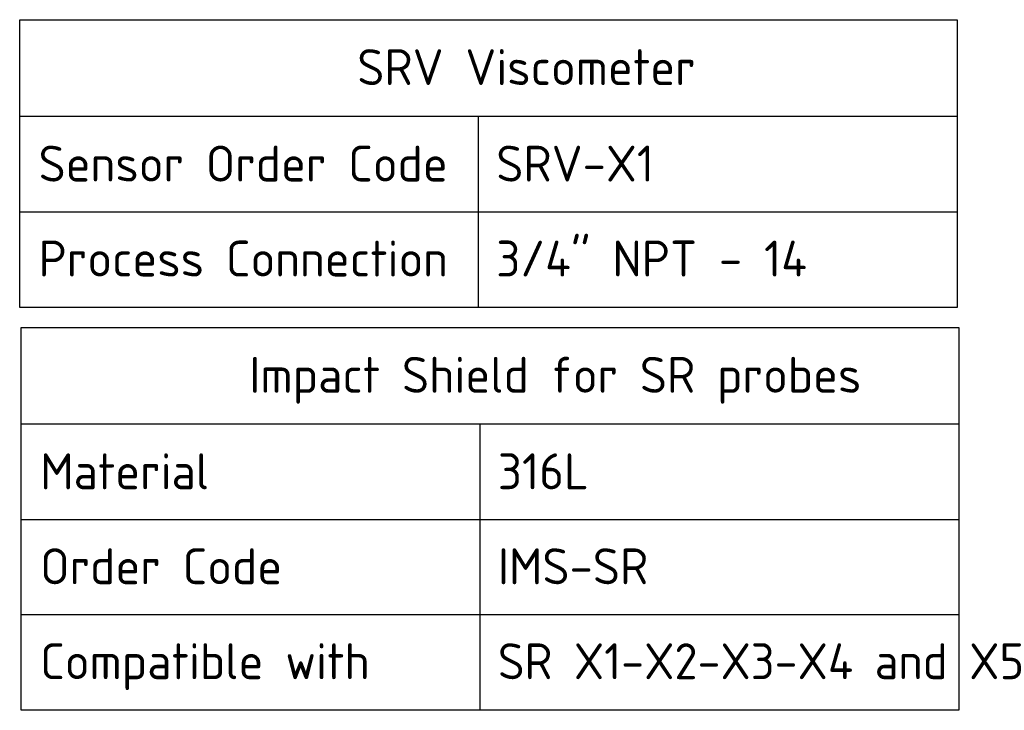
# Paper-space layout 'Sheet1' of a CAD drawing. Header units: millimetres. Extents: x 0 to 296, y -72 to 205.
# Tile 8 of 13: x 7 to 103, y 138 to 205. Entities that reach past the tile are written whole.
import ezdxf
from ezdxf.enums import TextEntityAlignment as Align

# ---------------------------------------------------------------- set-up
doc = ezdxf.new("R2010")
doc.units = ezdxf.units.MM
doc.layers.add('Default', color=7, linetype='Continuous')
doc.styles.add('SEACAD_Solid_Edge_ISO', font='seiso.ttf')

# ---------------------------------------------------------------- blocks, each defined once
blk = doc.blocks.new('SE')
at = {"layer": 'Default', "color": 7, "linetype": 'Continuous'}
for p, q in [((6.896, 195.826), (98.148, 195.826)), ((51.524, 195.826), (51.524, 186.499)), ((6.896, 186.499), (98.148, 186.499)), ((51.524, 186.499), (51.524, 177.172))]:
    blk.add_line(p, q, dxfattribs=at)
blk.add_lwpolyline([(6.896, 177.172), (6.896, 205.229), (98.148, 205.229), (98.148, 177.172), (6.896, 177.172)], dxfattribs=at)
at = {"layer": 'Default', "color": 7, "linetype": 'Continuous', "style": 'SEACAD_Solid_Edge_ISO'}
for s, p in [('SRV Viscometer', (39.755, 202.357)), ('Sensor Order Code', (8.734, 192.955)), ('SRV-X1', (53.286, 192.955)), ('Process Connection', (8.734, 183.703)), ('3/4" NPT - 14', (53.286, 183.703))]:
    blk.add_text(s, height=3.5, dxfattribs=at).set_placement(p, align=Align.TOP_LEFT)
blk = doc.blocks.new('SE1')
at = {"layer": 'Default', "color": 7, "linetype": 'Continuous'}
for p, q in [((7.052, 165.847), (98.305, 165.847)), ((51.68, 165.847), (51.68, 156.519)), ((7.052, 156.519), (98.305, 156.519)), ((51.68, 156.519), (51.68, 147.267)), ((7.052, 147.267), (98.305, 147.267)), ((51.68, 147.267), (51.68, 137.94))]:
    blk.add_line(p, q, dxfattribs=at)
blk.add_lwpolyline([(7.052, 137.94), (7.052, 175.249), (98.305, 175.249), (98.305, 137.94), (7.052, 137.94)], dxfattribs=at)
at = {"layer": 'Default', "color": 7, "linetype": 'Continuous', "style": 'SEACAD_Solid_Edge_ISO'}
for s, p in [('Impact Shield for SR probes', (29.252, 172.377)), ('Material', (8.89, 162.975)), ('316L', (53.442, 162.975)), ('Order Code', (8.89, 153.723)), ('IMS-SR', (53.442, 153.723)), ('Compatible with', (8.89, 144.471)), ('SR X1-X2-X3-X4 and X5', (53.442, 144.471))]:
    blk.add_text(s, height=3.5, dxfattribs=at).set_placement(p, align=Align.TOP_LEFT)

psp = doc.layouts.new('Sheet1')

# ---------------------------------------------------------------- block references
at = {"layer": 'Default'}
for name in ['SE', 'SE1']:
    psp.add_blockref(name, (0, 0), dxfattribs=at)

doc.saveas('drawing.dxf')
